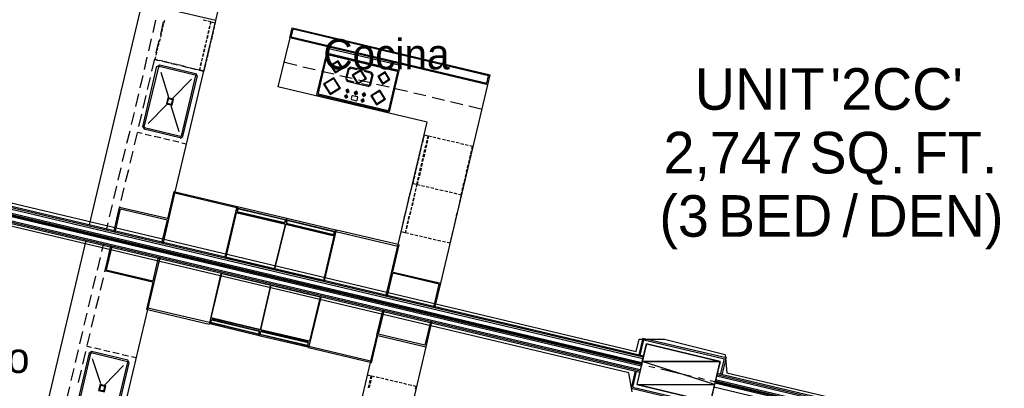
# Model space of a CAD drawing. Header units: feet. Extents: x -79 to 198, y -22 to 181.
# Tile 160 of 256: x 77 to 116, y 79 to 93. Entities that reach past the tile are written whole.
import ezdxf
from ezdxf.enums import TextEntityAlignment as Align

# ---------------------------------------------------------------- set-up
doc = ezdxf.new("R2010")
doc.units = ezdxf.units.FT
for name, color, linetype in [('A-AREA-UNIDAD', 30, 'CONTINUOUS'), ('A-LINEA', 7, 'CONTINUOUS'), ('A-MURO-CONCRETO', 8, 'CONTINUOUS'), ('A-NOMBRE-ESPACIO', 2, 'CONTINUOUS'), ('A-TEXTO-PDF', 3, 'CONTINUOUS')]:
    doc.layers.add(name, color=color, linetype=linetype)

msp = doc.modelspace()

# ---------------------------------------------------------------- linework, layer by layer
at = {"layer": 'A-AREA-UNIDAD'}
for points in [[(66.752, 88.3733), (101.088, 80.2133), (101.2, 80.6933), (102.208, 80.6933), (104.608, 80.0889), (104.672, 79.36), (117.312, 76.3733)], [(100.928, 78.6133), (100.8, 79.36), (66.048, 87.6089)]]:
    msp.add_lwpolyline(points, dxfattribs=at)
at = {"layer": 'A-LINEA'}
for p, q in [((84.4533, 93.3111), (80.2267, 94.3111)), ((79.44, 85.1644), (81.5333, 94.0044)), ((84.4533, 93.3111), (84.5467, 93.7111)), ((81.9733, 92.8311), (82.08, 93.3244)), ((82.2667, 92.7644), (82.3733, 93.2578)), ((82.3467, 93.0311), (82.3733, 93.1511)), ((82.3867, 93.2044), (82.4267, 93.3244)), ((82.84, 86.5244), (84.4533, 93.3111)), ((83.9467, 93.3378), (84.08, 93.3111)), ((82.2667, 92.6578), (82.2933, 92.7778)), ((82.3067, 92.8444), (82.3333, 92.9644)), ((84.16, 92.9111), (84.1333, 92.7911)), ((84.16, 92.7911), (84.1867, 92.9111)), ((84.2133, 93.0978), (84.1733, 92.9778)), ((84.2, 92.9778), (84.2267, 93.0978)), ((84.3467, 92.8711), (84.32, 92.7511)), ((84.3867, 93.0578), (84.36, 92.9378)), ((87.3733, 92.6311), (87.4667, 93.0178)), ((87.4267, 92.6711), (87.5067, 92.9644)), ((87.4667, 93.0178), (95.3067, 91.1644)), ((95.24, 91.1244), (87.5067, 92.9644)), ((81.8, 92.1111), (81.9067, 92.5911)), ((82.0933, 92.0311), (82.2, 92.5244)), ((82.1733, 92.2978), (82.2, 92.4178)), ((82.2133, 92.4844), (82.2533, 92.6044)), ((84.04, 92.3644), (84, 92.2444)), ((84.0267, 92.2444), (84.0533, 92.3644)), ((84.08, 92.5511), (84.0533, 92.4311)), ((84.0667, 92.4311), (84.0933, 92.5511)), ((84.12, 92.7378), (84.0933, 92.6178)), ((84.1067, 92.6044), (84.1467, 92.7244)), ((84.2533, 92.5111), (84.2267, 92.3911)), ((84.3067, 92.6978), (84.28, 92.5644)), ((87.3733, 92.6311), (86.9067, 90.6844)), ((95.2133, 90.7644), (87.3733, 92.6311)), ((87.4267, 92.6711), (95.1733, 90.8311)), ((82.0933, 91.9378), (82.12, 92.0578)), ((82.1333, 92.1111), (82.16, 92.2311)), ((83.9467, 92.0044), (83.92, 91.8844)), ((83.9333, 91.8844), (83.9733, 92.0044)), ((83.9867, 92.1911), (83.96, 92.0711)), ((83.9867, 92.0578), (84.0133, 92.1778)), ((84.1333, 91.9644), (84.1067, 91.8444)), ((84.1733, 92.1511), (84.1467, 92.0178)), ((84.2133, 92.3244), (84.1867, 92.2044)), ((88.8267, 92.0178), (88.4267, 90.3778)), ((88.8267, 92.0178), (91.6933, 91.3378)), ((88.8779, 91.9639), (88.8539, 91.949)), ((88.8667, 91.9644), (91.6267, 91.3111)), ((81.6267, 91.3778), (81.7333, 91.8578)), ((81.92, 91.3111), (82.04, 91.7911)), ((82.0267, 91.7644), (82.2133, 91.7244)), ((82.0533, 91.7644), (82.08, 91.8711)), ((82.16, 91.7378), (82.0533, 91.7644)), ((82.3467, 91.6978), (82.2267, 91.7244)), ((82.3333, 91.6978), (82.5733, 91.6444)), ((82.52, 91.6578), (82.4, 91.6844)), ((82.7067, 91.6044), (82.5867, 91.6311)), ((82.6933, 91.6044), (82.9467, 91.5511)), ((82.8933, 91.5644), (82.7733, 91.5911)), ((83.8667, 91.6444), (83.8267, 91.5244)), ((83.8533, 91.5111), (83.88, 91.6311)), ((83.9067, 91.8178), (83.88, 91.6978)), ((83.8933, 91.6978), (83.92, 91.8178)), ((84.04, 91.5911), (84.0133, 91.4711)), ((84.0933, 91.7778), (84.0533, 91.6578)), ((87.6533, 91.5244), (87.1333, 91.6578)), ((88.84, 91.9511), (88.4933, 90.4311)), ((81.56, 89.0978), (82.12, 91.4978)), ((81.6133, 89.0844), (82.1867, 91.4844)), ((82.2266, 91.5488), (82.1223, 91.4844)), ((82.2113, 91.4839), (82.1872, 91.469)), ((82.2, 91.4978), (83.6267, 91.1644)), ((82.2267, 91.5511), (83.64, 91.2178)), ((82.2667, 91.2711), (82.5733, 90.2711)), ((83.08, 91.5244), (82.9467, 91.5511)), ((83.0667, 91.5244), (83.3067, 91.4711)), ((83.2533, 91.4844), (83.1333, 91.5111)), ((83.44, 91.4311), (83.32, 91.4578)), ((83.4267, 91.4444), (83.6667, 91.3778)), ((83.6267, 91.3911), (83.4933, 91.4178)), ((83.7177, 91.1112), (83.6533, 91.2154)), ((83.7867, 91.3511), (83.9733, 91.3111)), ((83.8133, 91.3511), (83.84, 91.4578)), ((88.3867, 91.3644), (87.8933, 91.4711)), ((89.12, 91.1911), (88.6267, 91.2978)), ((89.68, 91.4044), (89.5867, 91.0044)), ((89.7067, 91.3778), (89.6267, 91.0178)), ((89.7866, 91.4688), (89.6823, 91.4044)), ((89.7938, 91.4162), (89.7216, 91.3716)), ((90.6, 91.2711), (89.7733, 91.4711)), ((90.04, 91.3644), (89.7867, 91.4178)), ((90.5733, 91.2311), (90.3333, 91.2978)), ((90.6251, 91.1573), (90.5805, 91.2295)), ((90.6777, 91.1645), (90.6133, 91.2688)), ((91.64, 91.2844), (91.28, 89.7644)), ((91.6933, 91.3378), (91.3067, 89.6978)), ((91.6528, 91.2865), (91.6379, 91.3106)), ((81.4533, 90.6444), (81.5733, 91.1378)), ((81.7467, 90.5778), (81.8667, 91.0578)), ((83.48, 90.9911), (82.7467, 90.2311)), ((83.64, 91.1378), (83.08, 88.7378)), ((83.7067, 91.1244), (83.1333, 88.7244)), ((83.6528, 91.1265), (83.6379, 91.1506)), ((89.84, 91.0178), (89.36, 91.1244)), ((89.589, 90.9911), (89.6534, 90.8868)), ((89.6283, 90.9983), (89.6729, 90.9261)), ((90.4667, 90.6978), (89.64, 90.8978)), ((89.92, 90.8711), (89.6667, 90.9378)), ((90.5733, 90.8444), (90.0933, 90.9511)), ((90.4667, 90.7511), (90.2133, 90.8044)), ((90.6267, 91.1644), (90.5333, 90.7911)), ((90.6667, 91.1644), (90.5733, 90.7644)), ((95.1733, 90.8311), (95.24, 91.1244)), ((95.2133, 90.7644), (95.3067, 91.1644)), ((81.28, 89.9111), (81.4, 90.4044)), ((92.8133, 89.2844), (86.9067, 90.6844)), ((88.4939, 90.429), (88.5087, 90.405)), ((88.5067, 90.4044), (91.2667, 89.7511)), ((89.6533, 90.5511), (89.64, 90.4844)), ((89.9867, 90.4711), (89.96, 90.4044)), ((90, 90.4711), (89.9867, 90.3911)), ((89.9867, 90.4711), (89.9867, 90.4711)), ((90.4729, 90.7394), (90.5451, 90.784)), ((90.48, 90.7001), (90.5843, 90.7645)), ((91.3067, 90.6711), (90.8133, 90.7778)), ((92.04, 90.4978), (91.5467, 90.6044)), ((92.76, 90.3244), (92.28, 90.4311)), ((93.36, 82.9111), (95.2133, 90.7644)), ((81.5733, 89.8444), (81.6933, 90.3378)), ((88.4267, 90.3778), (91.3067, 89.6978)), ((89.6, 90.3378), (89.5867, 90.2578)), ((89.8267, 90.3244), (89.8, 90.2178)), ((89.8005, 90.2024), (89.8154, 90.1783)), ((89.8133, 90.1911), (90.0133, 90.1378)), ((89.8513, 90.3372), (89.8272, 90.3224)), ((89.8533, 90.3378), (90.0533, 90.2978)), ((90.0154, 90.1383), (90.0395, 90.1532)), ((90.04, 90.1511), (90.0667, 90.2711)), ((90.0661, 90.2598), (90.0513, 90.2839)), ((90.2533, 90.1778), (90.2267, 90.1111)), ((90.2533, 90.1778), (90.2533, 90.1778)), ((90.2667, 90.1778), (90.2533, 90.0978)), ((90.3067, 90.3911), (90.28, 90.3244)), ((90.32, 90.3911), (90.3067, 90.3244)), ((90.3067, 90.3911), (90.3067, 90.3911)), ((93.4933, 90.1511), (93.0133, 90.2578)), ((94.2267, 89.9778), (93.7333, 90.0978)), ((81.1067, 89.1911), (81.2267, 89.6711)), ((82.5067, 89.9911), (81.7733, 89.2311)), ((82.6667, 89.9511), (82.9867, 88.9244)), ((91.2687, 89.7516), (91.2928, 89.7665)), ((94.9867, 89.7911), (94.4667, 89.9244)), ((81.4, 89.1111), (81.52, 89.6044)), ((91.6667, 84.4444), (92.8133, 89.2844)), ((80.9333, 88.4578), (81.0533, 88.9378)), ((81.2267, 88.3911), (81.3467, 88.8711)), ((81.3467, 88.8978), (81.5333, 88.8578)), ((81.5623, 89.0977), (81.6267, 88.9934)), ((83.04, 88.6711), (81.6133, 89.0044)), ((83.0533, 88.7244), (81.6267, 89.0578)), ((81.6272, 89.0824), (81.6421, 89.0583)), ((81.6533, 88.8178), (81.8933, 88.7644)), ((82.0133, 88.7378), (82.2667, 88.6844)), ((82.3867, 88.6444), (82.6267, 88.5911)), ((82.7467, 88.5644), (82.9867, 88.5111)), ((83.04, 88.6601), (83.1443, 88.7245)), ((83.0554, 88.725), (83.0795, 88.7398)), ((83.1067, 88.4711), (83.2933, 88.4311)), ((92.6533, 88.6178), (92.6267, 88.4844)), ((92.7867, 88.4578), (92.8133, 88.5778)), ((92.8267, 88.5644), (92.8, 88.4444)), ((93.16, 88.6711), (93.04, 88.6978)), ((93.3467, 88.6178), (93.2267, 88.6578)), ((93.5333, 88.5778), (93.4133, 88.6044)), ((93.7067, 88.5378), (93.5867, 88.5644)), ((93.8933, 88.4978), (93.7733, 88.5244)), ((94.08, 88.4578), (93.96, 88.4844)), ((101.2933, 79.6844), (65.7733, 88.0844)), ((101.3067, 79.7644), (65.7867, 88.1778)), ((101.3067, 79.7244), (65.7867, 88.1244)), ((101.3467, 79.9244), (65.8267, 88.3244)), ((101.36, 79.9778), (65.84, 88.3778)), ((101.3733, 80.0178), (65.8533, 88.4311)), ((80.76, 87.7244), (80.88, 88.2178)), ((81.0533, 87.6578), (81.1733, 88.1378)), ((92.52, 88.0711), (92.4933, 87.9378)), ((92.56, 88.2444), (92.5333, 88.1244)), ((92.6, 88.4311), (92.5733, 88.3111)), ((92.6933, 88.0844), (92.72, 88.2044)), ((92.7467, 88.2044), (92.72, 88.0844)), ((92.7333, 88.2711), (92.7733, 88.3911)), ((92.7867, 88.3911), (92.76, 88.2711)), ((94.2667, 88.4044), (94.1333, 88.4311)), ((94.44, 88.3644), (94.32, 88.3911)), ((94.5467, 88.0311), (94.5733, 88.1511)), ((101.2267, 79.3778), (65.7067, 87.7911)), ((101.24, 79.4844), (65.72, 87.8844)), ((101.24, 79.4311), (65.72, 87.8311)), ((101.28, 79.6311), (65.76, 88.0444)), ((92.44, 87.6978), (92.4, 87.5778)), ((92.48, 87.8844), (92.4533, 87.7644)), ((92.6133, 87.7244), (92.64, 87.8444)), ((92.6533, 87.8444), (92.6267, 87.7244)), ((92.6533, 87.9111), (92.68, 88.0311)), ((92.7067, 88.0178), (92.68, 87.8978)), ((94.4667, 87.6711), (94.4933, 87.7911)), ((94.5067, 87.8578), (94.5333, 87.9778)), ((80.5867, 86.9911), (80.7067, 87.4844)), ((80.88, 86.9244), (81, 87.4178)), ((92.3467, 87.3378), (92.32, 87.2178)), ((92.3867, 87.5244), (92.36, 87.3911)), ((92.48, 87.1778), (92.5067, 87.2978)), ((92.5333, 87.2978), (92.5067, 87.1644)), ((92.52, 87.3644), (92.5467, 87.4844)), ((92.5733, 87.4711), (92.5467, 87.3511)), ((92.5733, 87.5378), (92.6, 87.6578)), ((92.6133, 87.6578), (92.5867, 87.5378)), ((94.3733, 87.3111), (94.4, 87.4311)), ((94.4133, 87.4844), (94.44, 87.6044)), ((92.3067, 87.1511), (92.28, 87.0311)), ((92.4, 86.8311), (92.4267, 86.9378)), ((92.44, 86.9911), (92.4667, 87.1111)), ((92.48, 87.1111), (92.4533, 86.9911)), ((94.2933, 86.9378), (94.32, 87.0578)), ((94.3333, 87.1244), (94.36, 87.2444)), ((80.4133, 86.2711), (80.5333, 86.7511)), ((80.7067, 86.1911), (80.8267, 86.6844)), ((82.5467, 85.4578), (82.8, 86.5378)), ((82.84, 86.5244), (82.8, 86.5378)), ((92.12, 86.3911), (92.1467, 86.5111)), ((92.1733, 86.5778), (92.2, 86.6978)), ((92.36, 86.6578), (92.3333, 86.5378)), ((92.3467, 86.5378), (92.3733, 86.6578)), ((92.4, 86.8311), (92.3733, 86.7244)), ((92.5867, 86.7778), (92.7067, 86.7511)), ((92.5867, 86.7778), (92.7067, 86.7511)), ((92.7733, 86.7378), (92.8933, 86.7111)), ((92.7733, 86.7378), (92.8933, 86.7111)), ((92.96, 86.6978), (93.08, 86.6711)), ((92.96, 86.6978), (93.08, 86.6711)), ((93.1333, 86.6444), (93.2533, 86.6178)), ((93.1333, 86.6444), (93.2533, 86.6178)), ((93.32, 86.6044), (93.44, 86.5778)), ((93.32, 86.6044), (93.44, 86.5778)), ((93.5067, 86.5644), (93.6267, 86.5378)), ((93.5067, 86.5644), (93.6267, 86.5378)), ((93.68, 86.5244), (93.8133, 86.4978)), ((93.68, 86.5244), (93.8133, 86.4978)), ((94.16, 86.4044), (94.1867, 86.5111)), ((94.2, 86.5778), (94.2267, 86.6978)), ((94.24, 86.7644), (94.2667, 86.8844)), ((85.2667, 85.8978), (82.8267, 86.4711)), ((92.04, 86.0311), (92.0667, 86.1511)), ((92.08, 86.2044), (92.1067, 86.3378)), ((92.2667, 86.2978), (92.24, 86.1778)), ((92.2667, 86.1644), (92.2933, 86.2844)), ((92.32, 86.4711), (92.28, 86.3511)), ((92.3067, 86.3511), (92.3333, 86.4711)), ((93.8667, 86.4844), (93.9867, 86.4444)), ((93.8667, 86.4844), (93.9867, 86.4444)), ((94.0533, 86.4311), (94.16, 86.4044)), ((94.0533, 86.4311), (94.16, 86.4044)), ((94.12, 86.2444), (94.0933, 86.1244)), ((94.16, 86.4044), (94.1333, 86.2978)), ((80.24, 85.5378), (80.36, 86.0178)), ((80.4133, 84.9378), (80.64, 85.9111)), ((80.4667, 84.9244), (80.68, 85.8578)), ((80.5333, 85.4711), (80.6533, 85.9511)), ((82.5867, 85.4578), (80.64, 85.9111)), ((80.68, 85.8578), (82.5333, 85.4178)), ((84.8133, 83.9378), (85.2933, 85.9511)), ((85.3067, 85.7378), (87.16, 85.2978)), ((85.3067, 85.7378), (87.16, 85.2978)), ((91.9467, 85.6578), (91.9867, 85.7778)), ((92, 85.8444), (92.0267, 85.9644)), ((92.1467, 85.7511), (92.12, 85.6178)), ((92.1333, 85.6178), (92.16, 85.7378)), ((92.1867, 85.9244), (92.16, 85.8044)), ((92.1733, 85.8044), (92.2, 85.9244)), ((92.2267, 86.1111), (92.2, 85.9911)), ((92.2267, 85.9778), (92.2533, 86.1111)), ((94.04, 85.8711), (94.0133, 85.7511)), ((94.08, 86.0578), (94.0533, 85.9378)), ((76.7733, 85.5111), (77.9867, 85.2178)), ((82.3067, 84.4978), (82.5333, 85.4178)), ((82.36, 84.4844), (82.5867, 85.4578)), ((87.1467, 85.2711), (85.3067, 85.6978)), ((87.1467, 85.2711), (85.3067, 85.6978)), ((91.8667, 85.2978), (91.8933, 85.4178)), ((91.9067, 85.4844), (91.9333, 85.6044)), ((92.0533, 85.3778), (92.0267, 85.2578)), ((92.0533, 85.2578), (92.08, 85.3778)), ((92.0933, 85.5644), (92.0667, 85.4444)), ((92.0933, 85.4311), (92.12, 85.5644)), ((93.9467, 85.5111), (93.92, 85.3911)), ((93.9867, 85.6978), (93.96, 85.5778)), ((78.2267, 85.1644), (78.4667, 85.0978)), ((78.7067, 85.0444), (79.9333, 84.7511)), ((80.12, 85.0044), (80.1867, 85.2978)), ((80.4133, 84.9378), (80.48, 85.2178)), ((87.2533, 85.2711), (89.1067, 84.8311)), ((87.2533, 85.2711), (89.1067, 84.8311)), ((89.0933, 84.8044), (87.2533, 85.2444)), ((89.0933, 84.8044), (87.2533, 85.2444)), ((88.7467, 83.0044), (89.2267, 85.0178)), ((89.2, 84.9644), (91.6533, 84.3778)), ((91.8267, 85.1111), (91.8533, 85.2311)), ((92.0133, 85.2044), (91.9867, 85.0711)), ((92, 85.0711), (92.04, 85.1911)), ((93.8267, 84.9644), (93.7867, 84.8444)), ((93.8667, 85.1511), (93.84, 85.0311)), ((93.9067, 85.3244), (93.88, 85.2044)), ((79.3067, 84.6044), (77.2133, 75.7644)), ((80.1733, 84.6978), (80.4133, 84.6444)), ((80.6533, 84.5778), (81.88, 84.2978)), ((92.2533, 84.8311), (92.1333, 84.8578)), ((92.44, 84.7911), (92.32, 84.8178)), ((92.6267, 84.7511), (92.5067, 84.7778)), ((92.8, 84.7111), (92.68, 84.7378)), ((92.9867, 84.6578), (92.8667, 84.6978)), ((93.1733, 84.6178), (93.0533, 84.6444)), ((93.36, 84.5778), (93.2267, 84.6044)), ((93.5333, 84.5378), (93.4133, 84.5644)), ((93.7733, 84.7778), (93.7467, 84.6578)), ((79.9867, 84.4444), (79.92, 84.1644)), ((80.28, 84.3778), (80.0533, 83.4044)), ((80.3333, 84.3644), (80.1067, 83.4444)), ((80.28, 84.3778), (80.2133, 84.0978)), ((82.12, 84.2444), (82.36, 84.1778)), ((91.4533, 83.3644), (91.7067, 84.4311)), ((91.6667, 84.4444), (91.7067, 84.4311)), ((79.8667, 83.9244), (79.7467, 83.4311)), ((80.16, 83.8444), (80.04, 83.3644)), ((82.1733, 83.9244), (81.96, 83.0044)), ((82.2267, 83.9111), (82, 82.9378)), ((82.6, 84.1244), (83.8267, 83.8311)), ((82, 82.9378), (80.0533, 83.4044)), ((80.1067, 83.4444), (81.96, 83.0044)), ((84.0667, 83.7778), (84.3067, 83.7244)), ((84.5467, 83.6578), (85.7733, 83.3778)), ((79.6933, 83.1911), (79.5733, 82.6978)), ((79.9867, 83.1244), (79.8667, 82.6311)), ((84.6533, 83.2978), (84.1867, 81.2844)), ((86.0133, 83.3244), (86.2533, 83.2578)), ((86.4933, 83.2044), (87.72, 82.9111)), ((91.1733, 82.3911), (91.4133, 83.3644)), ((91.2267, 82.3778), (91.4533, 83.3111)), ((91.4133, 83.3644), (93.36, 82.9111)), ((93.2933, 82.8711), (91.4533, 83.3111)), ((81.96, 82.9511), (81.7067, 81.8711)), ((87.96, 82.8578), (88.2, 82.8044)), ((88.44, 82.7378), (89.6667, 82.4578)), ((93.08, 81.9511), (93.2933, 82.8711)), ((93.12, 81.9378), (93.36, 82.9111)), ((79.52, 82.4578), (79.4, 81.9778)), ((79.8133, 82.3911), (79.6933, 81.8978)), ((88.6, 82.3644), (88.12, 80.3511)), ((89.9067, 82.3911), (90.1467, 82.3378)), ((90.3867, 82.2844), (91.6133, 81.9911)), ((81.7467, 81.8711), (80.1333, 75.0844)), ((81.7467, 81.8711), (81.7067, 81.8711)), ((84.2, 81.3511), (81.76, 81.9244)), ((91.04, 81.8311), (90.8133, 80.8578)), ((91.8533, 81.9378), (92.0933, 81.8844)), ((79.3467, 81.7244), (79.2267, 81.2444)), ((79.64, 81.6578), (79.52, 81.1778)), ((84.3067, 81.4711), (86.1467, 81.0311)), ((84.3067, 81.4711), (86.1467, 81.0311)), ((86.16, 81.0711), (84.32, 81.4978)), ((86.16, 81.0711), (84.32, 81.4978)), ((91.0933, 81.8178), (90.88, 80.8978)), ((92.3333, 81.8178), (93.56, 81.5378)), ((93.8, 81.4711), (94.04, 81.4178)), ((92.9467, 81.3778), (92.72, 80.4578)), ((92.9867, 81.3644), (92.76, 80.3911)), ((94.28, 81.3644), (95.4933, 81.0711)), ((79.1733, 81.0044), (79.0533, 80.5111)), ((79.4667, 80.9244), (79.3467, 80.4444)), ((86.24, 81.0178), (88.0933, 80.5778)), ((86.24, 81.0178), (88.0933, 80.5778)), ((88.0933, 80.6044), (86.2533, 81.0444)), ((88.0933, 80.6044), (86.2533, 81.0444)), ((90.8533, 80.8444), (90.6, 79.7644)), ((90.8133, 80.8578), (92.76, 80.3911)), ((92.72, 80.4578), (90.88, 80.8978)), ((95.7467, 81.0178), (95.9867, 80.9644)), ((96.2267, 80.8978), (97.44, 80.6178)), ((101.3467, 80.7378), (101.1867, 80.0711)), ((101.24, 80.0578), (101.3867, 80.6711)), ((101.3467, 80.7378), (104.64, 79.9644)), ((101.3867, 80.6711), (104.5733, 79.9244)), ((79.3467, 80.4178), (79.5333, 80.3778)), ((79.6533, 80.3511), (79.8933, 80.2978)), ((88.1333, 80.4178), (90.5733, 79.8444)), ((92.76, 80.3911), (90.9067, 72.5378)), ((97.6933, 80.5511), (97.9333, 80.4978)), ((98.1733, 80.4444), (99.3867, 80.1511)), ((79.44, 80.1511), (78.8667, 77.7511)), ((79, 80.2711), (78.88, 79.7778)), ((79.4933, 80.1244), (78.9333, 77.7378)), ((79.2933, 80.2044), (79.1733, 79.7111)), ((79.5466, 80.2021), (79.4423, 80.1377)), ((79.5313, 80.1372), (79.5072, 80.1224)), ((80.9467, 79.8044), (79.52, 80.1511)), ((80.96, 79.8711), (79.5333, 80.2044)), ((79.8933, 78.9244), (79.5733, 79.9244)), ((80.0133, 80.2578), (80.2533, 80.2044)), ((80.3733, 80.1778), (80.6267, 80.1244)), ((80.7467, 80.0844), (80.9867, 80.0311)), ((81.1067, 80.0044), (81.2933, 79.9644)), ((99.64, 80.0978), (99.88, 80.0311)), ((100.12, 79.9778), (101.3333, 79.6978)), ((104.4267, 79.2978), (104.5733, 79.9244)), ((104.64, 79.9644), (104.48, 79.2844)), ((78.8267, 79.5378), (78.7067, 79.0578)), ((80.0533, 78.8844), (80.8, 79.6578)), ((80.3867, 77.3911), (80.96, 79.7911)), ((80.4533, 77.3778), (81.0133, 79.7644)), ((80.9595, 79.7798), (80.9446, 79.8039)), ((81.0243, 79.7645), (80.96, 79.8688)), ((90.56, 79.7778), (89.4133, 74.9378)), ((90.56, 79.7778), (90.6, 79.7644)), ((101.5867, 79.6311), (101.8267, 79.5778)), ((102.0667, 79.5244), (103.28, 79.2311)), ((79.12, 79.4711), (79, 78.9778)), ((90.4, 79.1111), (90.3733, 78.9911)), ((90.92, 79.1644), (90.8, 79.1911)), ((91.0933, 79.1244), (90.9733, 79.1511)), ((91.28, 79.0711), (91.16, 79.1111)), ((100.9467, 78.7911), (101.0933, 79.4178)), ((103.5333, 79.1778), (103.7733, 79.1111)), ((117.44, 76.1111), (104.2667, 79.2311)), ((117.4533, 76.1644), (104.28, 79.2844)), ((117.4667, 76.2178), (104.2933, 79.3378)), ((78.6533, 78.8044), (78.5333, 78.3244)), ((90.36, 78.9244), (90.3333, 78.8044)), ((90.4933, 78.7644), (90.52, 78.8844)), ((90.5467, 78.8844), (90.5067, 78.7644)), ((90.5333, 78.9511), (90.56, 79.0711)), ((90.5867, 79.0711), (90.56, 78.9378)), ((91.4667, 79.0311), (91.3467, 79.0578)), ((91.6533, 78.9911), (91.52, 79.0178)), ((91.8267, 78.9511), (91.7067, 78.9778)), ((92.0133, 78.8978), (91.8933, 78.9378)), ((92.2, 78.8578), (92.0667, 78.8844)), ((100.9467, 78.7911), (104.1333, 78.0444)), ((104.0133, 79.0578), (105.2267, 78.7778)), ((117.3333, 75.6844), (104.16, 78.7911)), ((117.3733, 75.8311), (104.2, 78.9511)), ((117.3867, 75.8844), (104.2133, 78.9911)), ((117.4, 75.9644), (104.2267, 79.0844)), ((117.3867, 75.9111), (104.2267, 79.0311))]:
    msp.add_line(p, q, dxfattribs=at)
for points in [[(84.1333, 93.2978), (84.24, 93.2711), (84.2267, 93.1644)], [(84.24, 93.1511), (84.2667, 93.2578), (84.4267, 93.2178), (84.4, 93.1244)], [(88.8667, 92.2178), (91.7467, 91.5378), (91.6933, 91.3378), (88.8267, 92.0178), (88.8667, 92.2178)], [(88.9933, 91.5346), (89.1765, 91.2377), (89.4734, 91.421), (89.2901, 91.7178), (88.9933, 91.5346)], [(89.0322, 91.5254), (89.1858, 91.2767), (89.4344, 91.4302), (89.2809, 91.6789), (89.0322, 91.5254)], [(83.8133, 91.4578), (83.8, 91.3511), (83.68, 91.3778)], [(84, 91.4178), (83.9733, 91.3111), (83.8133, 91.3511)], [(89.8477, 91.1438), (90.0607, 90.7988), (90.4056, 91.0118), (90.1927, 91.3567), (89.8477, 91.1438)], [(89.8866, 91.1346), (90.0699, 90.8377), (90.3667, 91.021), (90.1835, 91.3178), (89.8866, 91.1346)], [(90.86, 91.0946), (91.0432, 90.7977), (91.34, 90.981), (91.1568, 91.2778), (90.86, 91.0946)], [(90.8989, 91.0854), (91.0524, 90.8367), (91.3011, 90.9902), (91.1476, 91.2389), (90.8989, 91.0854)], [(88.7158, 90.7961), (88.9684, 90.3869), (89.3775, 90.6395), (89.1249, 91.0486), (88.7158, 90.7961)], [(88.7547, 90.7868), (88.9776, 90.4258), (89.3386, 90.6487), (89.1157, 91.0097), (88.7547, 90.7868)], [(89.5886, 90.5347), (89.6431, 90.4464), (89.7314, 90.5009), (89.6769, 90.5891), (89.5886, 90.5347)], [(89.6146, 90.5285), (89.6493, 90.4724), (89.7054, 90.507), (89.6707, 90.5632), (89.6146, 90.5285)], [(89.6533, 90.4711), (89.6667, 90.5511), (89.6667, 90.5511)], [(89.922, 90.4547), (89.9765, 90.3664), (90.0647, 90.4209), (90.0102, 90.5091), (89.922, 90.4547)], [(89.9479, 90.4485), (89.9826, 90.3924), (90.0387, 90.427), (90.0041, 90.4832), (89.9479, 90.4485)], [(90.242, 90.388), (90.2965, 90.2997), (90.3847, 90.3542), (90.3302, 90.4425), (90.242, 90.388)], [(90.2679, 90.3819), (90.3026, 90.3257), (90.3587, 90.3604), (90.3241, 90.4165), (90.2679, 90.3819)], [(90.5814, 90.3335), (90.8043, 89.9725), (91.1653, 90.1954), (90.9424, 90.5564), (90.5814, 90.3335)], [(90.6203, 90.3243), (90.8135, 90.0114), (91.1263, 90.2046), (90.9332, 90.5175), (90.6203, 90.3243)], [(82.7209, 89.9626), (82.7751, 90.192), (82.5458, 90.2463), (82.4915, 90.0169), (82.7209, 89.9626)], [(82.6999, 89.9967), (82.7411, 90.171), (82.5668, 90.2122), (82.5256, 90.0379), (82.6999, 89.9967)], [(89.5353, 90.3213), (89.5898, 90.2331), (89.678, 90.2876), (89.6235, 90.3758), (89.5353, 90.3213)], [(89.5613, 90.3152), (89.5959, 90.259), (89.6521, 90.2937), (89.6174, 90.3499), (89.5613, 90.3152)], [(89.6133, 90.3244), (89.6133, 90.3244), (89.6, 90.2578)], [(90.1886, 90.1613), (90.2431, 90.0731), (90.3314, 90.1276), (90.2769, 90.2158), (90.1886, 90.1613)], [(90.2146, 90.1552), (90.2493, 90.099), (90.3054, 90.1337), (90.2707, 90.1899), (90.2146, 90.1552)], [(92.8267, 88.6311), (92.8533, 88.7378), (92.6933, 88.7778), (92.6667, 88.6711)], [(92.9867, 88.7111), (92.8667, 88.7378), (92.84, 88.6311)], [(94.5867, 88.2178), (94.6133, 88.3244), (94.5067, 88.3511)], [(92.2667, 86.9644), (92.24, 86.8578), (92.4, 86.8311)], [(92.44, 86.9244), (92.4133, 86.8178), (92.5333, 86.7911)], [(82.3733, 84.5244), (82.84, 86.5244), (85.2933, 85.9511)], [(92.2133, 86.7511), (92.24, 86.8578), (92.4, 86.8311)], [(92.3867, 86.7111), (92.4133, 86.8178), (92.5333, 86.7911)], [(85.3067, 85.9378), (85.2933, 85.8711), (87.24, 85.4178), (87.2533, 85.4711), (85.3067, 85.9378)], [(85.3067, 85.9378), (85.2933, 85.8711), (87.24, 85.4178), (87.2533, 85.4711), (85.3067, 85.9378)], [(85.3333, 85.8711), (85.2933, 85.7511), (87.1733, 85.3111), (87.2, 85.4178), (85.3333, 85.8711)], [(87.2133, 85.4178), (87.2, 85.3378), (87.1867, 85.3244), (87.1733, 85.3111), (87.16, 85.2978), (87.16, 85.2844), (87.1467, 85.2711), (87.16, 85.2444), (85.2933, 85.6844), (85.2933, 85.6978), (85.3067, 85.6978), (85.2933, 85.7244), (85.3067, 85.7378), (85.2933, 85.7511), (85.3067, 85.7644), (85.2933, 85.7911), (85.3067, 85.8711), (87.2133, 85.4178)], [(85.3333, 85.8711), (85.2933, 85.7511), (87.1733, 85.3111), (87.2, 85.4178), (85.3333, 85.8711)], [(87.2133, 85.4178), (87.2, 85.3378), (87.1867, 85.3244), (87.1733, 85.3111), (87.16, 85.2978), (87.16, 85.2844), (87.1467, 85.2711), (87.16, 85.2444), (85.2933, 85.6844), (85.2933, 85.6978), (85.3067, 85.6978), (85.2933, 85.7244), (85.3067, 85.7378), (85.2933, 85.7511), (85.3067, 85.7644), (85.2933, 85.7911), (85.3067, 85.8711), (87.2133, 85.4178)], [(87.2, 85.2311), (85.2533, 85.6978), (84.84, 83.9378), (86.7733, 83.4711), (87.2, 85.2311)], [(87.2533, 85.4711), (87.24, 85.4178), (89.1867, 84.9511), (89.2, 85.0178), (87.2533, 85.4711)], [(87.2533, 85.4711), (87.24, 85.4178), (89.1867, 84.9511), (89.2, 85.0178), (87.2533, 85.4711)], [(87.2667, 85.4044), (87.24, 85.2844), (89.12, 84.8444), (89.1467, 84.9644), (87.2667, 85.4044)], [(89.16, 84.9511), (89.1467, 84.8844), (89.12, 84.8711), (89.12, 84.8444), (89.1067, 84.8311), (89.1067, 84.8178), (89.0933, 84.8044), (89.0933, 84.7911), (87.24, 85.2311), (87.2533, 85.2444), (87.24, 85.2578), (87.2533, 85.2711), (87.24, 85.2844), (87.2533, 85.3111), (87.24, 85.3244), (87.2533, 85.4044), (89.16, 84.9511)], [(87.2667, 85.4044), (87.24, 85.2844), (89.12, 84.8444), (89.1467, 84.9644), (87.2667, 85.4044)], [(89.16, 84.9511), (89.1467, 84.8844), (89.12, 84.8711), (89.12, 84.8444), (89.1067, 84.8311), (89.1067, 84.8178), (89.0933, 84.8044), (89.0933, 84.7911), (87.24, 85.2311), (87.2533, 85.2444), (87.24, 85.2578), (87.2533, 85.2711), (87.24, 85.2844), (87.2533, 85.3111), (87.24, 85.3244), (87.2533, 85.4044), (89.16, 84.9511)], [(89.1333, 84.7778), (87.2, 85.2311), (86.7733, 83.4711), (88.72, 83.0178), (89.1333, 84.7778)], [(91.1867, 82.4311), (91.6667, 84.4444), (89.2267, 85.0178)], [(91.9733, 85.0178), (91.9467, 84.9111), (91.7867, 84.9511), (91.8133, 85.0578)], [(92.08, 84.8844), (91.96, 84.9111), (91.9867, 85.0178)], [(93.7333, 84.6044), (93.7067, 84.4978), (93.6, 84.5244)], [(82.2133, 83.8711), (81.7467, 81.8711), (84.1867, 81.2844)], [(86.2133, 81.0711), (84.2667, 81.5378), (84.68, 83.2978), (86.6267, 82.8311), (86.2133, 81.0711)], [(88.16, 80.6178), (86.2133, 81.0711), (86.6267, 82.8311), (88.5733, 82.3778), (88.16, 80.6178)], [(86.1467, 80.8978), (86.1733, 80.9778), (86.16, 81.0044), (86.16, 81.0178), (86.1467, 81.0311), (86.16, 81.0444), (86.16, 81.0711), (86.1733, 81.0711), (86.1733, 81.0844), (84.3067, 81.5244), (84.32, 81.4978), (84.2933, 81.4844), (84.3067, 81.4711), (84.28, 81.4578), (84.28, 81.4444), (84.2667, 81.4311), (84.24, 81.3511), (86.1467, 80.8978)], [(86.1467, 80.8978), (86.1733, 80.9778), (86.16, 81.0044), (86.16, 81.0178), (86.1467, 81.0311), (86.16, 81.0444), (86.16, 81.0711), (86.1733, 81.0711), (86.1733, 81.0844), (84.3067, 81.5244), (84.32, 81.4978), (84.2933, 81.4844), (84.3067, 81.4711), (84.28, 81.4578), (84.28, 81.4444), (84.2667, 81.4311), (84.24, 81.3511), (86.1467, 80.8978)], [(84.2533, 81.3511), (84.28, 81.4578), (86.16, 81.0178), (86.1333, 80.8978), (84.2533, 81.3511)], [(84.2533, 81.3511), (84.28, 81.4578), (86.16, 81.0178), (86.1333, 80.8978), (84.2533, 81.3511)], [(91.04, 81.7911), (90.56, 79.7778), (88.12, 80.3511)], [(84.2133, 81.2978), (84.2267, 81.3511), (86.1733, 80.8978), (86.16, 80.8311), (84.2133, 81.2978)], [(84.2133, 81.2978), (84.2267, 81.3511), (86.1733, 80.8978), (86.16, 80.8311), (84.2133, 81.2978)], [(88.0933, 80.4444), (88.1067, 80.5244), (88.1067, 80.5378), (88.1067, 80.5644), (88.0933, 80.5778), (88.1067, 80.5911), (88.0933, 80.6044), (88.1067, 80.6178), (86.2533, 81.0578), (86.2533, 81.0444), (86.24, 81.0311), (86.24, 81.0178), (86.2267, 81.0044), (86.2267, 80.9778), (86.2, 80.9778), (86.1867, 80.8978), (88.0933, 80.4444)], [(88.0933, 80.4444), (88.1067, 80.5244), (88.1067, 80.5378), (88.1067, 80.5644), (88.0933, 80.5778), (88.1067, 80.5911), (88.0933, 80.6044), (88.1067, 80.6178), (86.2533, 81.0578), (86.2533, 81.0444), (86.24, 81.0311), (86.24, 81.0178), (86.2267, 81.0044), (86.2267, 80.9778), (86.2, 80.9778), (86.1867, 80.8978), (88.0933, 80.4444)], [(86.1467, 80.8311), (86.16, 80.8978), (88.1067, 80.4311), (88.0933, 80.3778), (86.1467, 80.8311)], [(86.1467, 80.8311), (86.16, 80.8978), (88.1067, 80.4311), (88.0933, 80.3778), (86.1467, 80.8311)], [(86.2, 80.8844), (86.2267, 81.0044), (88.1067, 80.5644), (88.08, 80.4444), (86.2, 80.8844)], [(86.2, 80.8844), (86.2267, 81.0044), (88.1067, 80.5644), (88.08, 80.4444), (86.2, 80.8844)], [(104.0267, 78.2044), (104.4133, 79.8178), (101.4933, 80.5111), (101.1067, 78.8978), (104.0267, 78.2044)], [(90.5733, 79.1244), (90.6, 79.2311), (90.44, 79.2711), (90.4133, 79.1644)], [(90.7333, 79.2044), (90.6267, 79.2311), (90.6, 79.1244)], [(101.04, 79.4311), (100.88, 78.7511), (104.16, 77.9778)], [(80.0952, 78.8453), (79.8658, 78.8996), (79.8115, 78.6702), (80.0409, 78.616), (80.0952, 78.8453)], [(80.0611, 78.8243), (79.8868, 78.8656), (79.8456, 78.6912), (80.0199, 78.65), (80.0611, 78.8243)], [(92.3467, 78.7111), (92.3733, 78.8178), (92.2533, 78.8444)]]:
    msp.add_lwpolyline(points, dxfattribs=at)
at = {"layer": 'A-MURO-CONCRETO'}
for points in [[(101.4933, 80.5111), (104.4133, 79.8178), (101.32, 79.8178), (101.4933, 80.5111), (101.4933, 80.5111)], [(101.32, 79.8178), (101.1067, 78.8978), (104.1867, 78.8978), (101.32, 79.8178)], [(101.32, 79.8178), (104.4133, 79.8178), (104.1867, 78.8978), (101.32, 79.8178), (101.32, 79.8178)], [(101.1067, 78.8978), (104.1867, 78.8978), (104.0267, 78.2044), (101.1067, 78.8978), (101.1067, 78.8978)]]:
    msp.add_lwpolyline(points, dxfattribs=at)

# ---------------------------------------------------------------- texts
at = {"layer": 'A-NOMBRE-ESPACIO'}
for s, p in [('Cocina', (91.2, 91.3778)), ('Estudio', (74.4, 79.36))]:
    msp.add_text(s, height=1.2, dxfattribs=at).set_placement(p, align=Align.CENTER)
at = {"layer": 'A-TEXTO-PDF'}
for s, p in [('UNIT', (105.9734, 89.7785)), ("'2CC'", (111.3961, 89.7785)), ('2,747', (104.9206, 87.2585)), ('SQ.', (109.8392, 87.2585)), ('FT.', (113.7269, 87.2585)), ('(3', (102.9812, 84.7518)), ('/', (109.5561, 84.7518)), ('DEN)', (112.9284, 84.7518)), ('BED', (106.583, 84.7518))]:
    msp.add_text(s, height=1.646, dxfattribs=at).set_placement(p, align=Align.CENTER)

doc.saveas('drawing.dxf')
